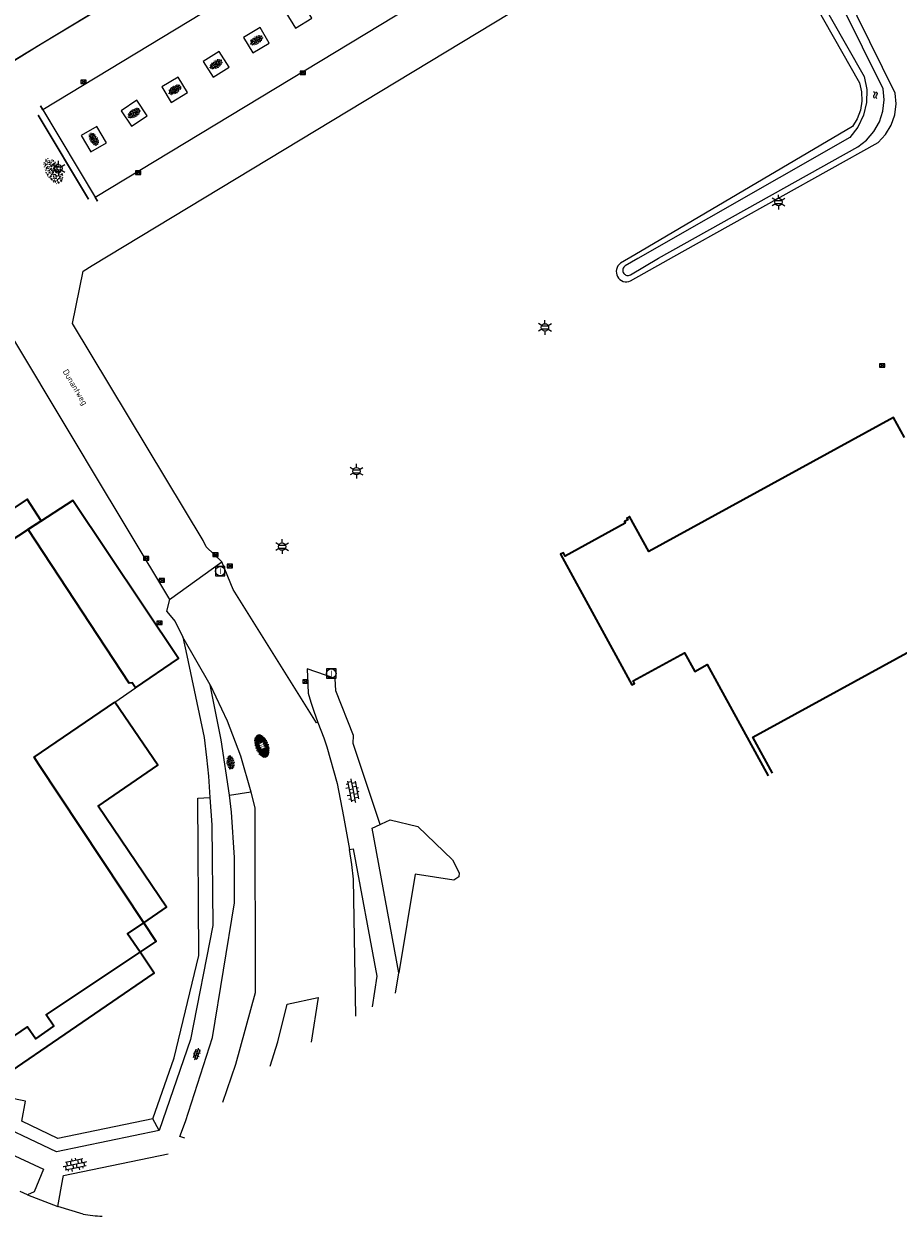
# Model space of a CAD drawing. Header units: metres. Extents: x 181682 to 183922, y 386244 to 387136.
# Tile 40 of 62: x 182900 to 182992, y 386567 to 386692. Entities that reach past the tile are written whole.
import ezdxf
from ezdxf.enums import TextEntityAlignment as Align

# ---------------------------------------------------------------- set-up
doc = ezdxf.new("R2010")
doc.units = ezdxf.units.M
for name, color, linetype, lineweight in [('B-WE-GR-HAAG-GV', 251, 'GR-HAAG1', 13), ('B-WE-KL-ET_LS_OV_LICHTMAST-S', 251, 'Continuous', 25), ('B-WE-OG-TOPOGRAFIE_BEBOUWING-GV', 251, 'Continuous', 35), ('B-WE-OG-TOPOGRAFIE_BEBOUWING_TUSSENMUUR-GV', 251, 'Continuous', 18), ('B-WE-OG-TOPOGRAFIE_TERREIN_GROEN-GV', 251, 'Continuous', 18), ('B-WE-OG-TOPOGRAFIE_TERREIN_GROEN-SV', 251, 'Continuous', 25), ('B-WE-OG-TOPOGRAFIE_TERREIN_ONBEGROEID-GV', 251, 'Continuous', 18), ('B-WE-OG-TOPOGRAFIE_WATER-GV', 251, 'Continuous', 18), ('B-WE-OG-TOPOGRAFIE_WATER-SV', 251, 'Continuous', 25), ('B-WE-OG-TOPOGRAFIE_WEG_PARKEERPLAATS-GV', 251, 'Continuous', 18), ('B-WE-OG-TOPOGRAFIE_WEG_RIJWEG-GV', 251, 'Continuous', 18), ('B-WE-OG-TOPOGRAFIE_WEG_RIJWEG-SV', 251, 'Continuous', 25), ('B-WE-OG-TOPOGRAFIE_WEG_RIJWIELPAD-GV', 251, 'Continuous', 18), ('B-WE-OG-TOPOGRAFIE_WEG_RIJWIELPAD-SV', 251, 'Continuous', 25), ('B-WE-OG-TOPOGRAFIE_WEG_VERHARD-G', 251, 'Continuous', 18), ('B-WE-OG-TOPOGRAFIE_WEG_VOETPAD-GV', 251, 'Continuous', 18), ('B-WE-RI-GWA_RIOOLPUT_INSPECTIEPUT-S', 251, 'Continuous', 25), ('B-WE-RI-HWA_KOLK-S', 251, 'Continuous', 25), ('Straatnaam', 7, 'Continuous', 25)]:
    doc.layers.add(name, color=color, linetype=linetype, lineweight=lineweight)
doc.styles.add('NLCS-ISO', font='NLCS-ISO.ttf')
doc.styles.add('NLCS-ISO-M250-T18', font='NLCS-ISO.ttf', dxfattribs={"height": 0.45})
doc.linetypes.add('GR-HAAG1', pattern='A,6,[176,NLCS.SHX,S=0.125,R=0,X=0,Y=0],-2', length=8)

# ---------------------------------------------------------------- blocks, each defined once
blk = doc.blocks.new('B-SIE-WEG_LICHTMAST-SO')
at = {"ltscale": 0.1}
for p, q in [((-0.33, 0.19), (-0.67, 0.39)), ((0, 0.39), (0, 0.77)), ((0.33, 0.19), (0.67, 0.39)), ((-0.33, -0.19), (-0.67, -0.39)), ((0, -0.39), (0, -0.77)), ((0.33, -0.19), (0.67, -0.39))]:
    blk.add_line(p, q, dxfattribs=at)
at = {"flags": 128}
for points in [[(-0.35, 0.15), (0.35, 0.15)], [(-0.35, -0.15), (0.35, -0.15)]]:
    blk.add_lwpolyline(points, dxfattribs=at)
at = {"ltscale": 0.1}
blk.add_circle((0, 0), 0.386, dxfattribs=at)
at = {"style": 'NLCS-ISO'}
blk.add_attdef('TYPE', text='', height=0.549, dxfattribs=at).set_placement((0, 0.77), align=Align.BOTTOM_CENTER)
blk = doc.blocks.new('B-SRI-KOLK_COMBINATIE-SO')
for p, q in [((-0.28125, 0), (0.28125, 0.375)), ((0.28125, 0), (-0.28125, 0.375))]:
    blk.add_line(p, q)
at = {"flags": 128}
blk.add_lwpolyline([(-0.28125, 0), (0.28125, 0), (0.28125, 0.375), (-0.28125, 0.375)], close=True, dxfattribs=at)
blk = doc.blocks.new('SRI-PUT_INSPECTIE-SO')
at = {"lineweight": -3, "flags": 128}
blk.add_lwpolyline([(-0.5, -0.49), (0.5, -0.49), (0.5, 0.51), (-0.5, 0.51)], close=True, dxfattribs=at)
at = {"lineweight": -3, "ltscale": 1.5}
blk.add_circle((0, 0.01), 0.5, dxfattribs=at)
at = {"ltscale": 0.1, "style": 'NLCS-ISO'}
blk.add_text('I', height=0.625, dxfattribs=at).set_placement((0, 0.01), align=Align.MIDDLE_CENTER)
blk = doc.blocks.new('SOG-TOPOGRAFIE_WATER-SO')
at = {"flags": 128}
for points in [[(-1.26, 0.28), (-1.21, 0.35, -0.538831), (-0.21, 0.37, 0.605168), (0.63, 0.46, -4.035705)], [(-1.44, -0.36), (-1.4, -0.29, -0.538831), (-0.39, -0.27, 0.605168), (0.44, -0.17, -4.035705)]]:
    blk.add_lwpolyline(points, format="xyb", dxfattribs=at)
blk = doc.blocks.new('SGR-GRAS_01-SO')
at = {"ltscale": 0.1}
for p, q in [((-1.96, -0.07), (-1.98, 0)), ((-1.93, 0.19), (-1.93, 0.24)), ((-1.89, 0.24), (-1.92, 0.25)), ((-1.67, 0.02), (-1.6, 0.04)), ((-1.6, 0.24), (-1.65, 0.29)), ((-1.53, 0.32), (-1.6, 0.35)), ((-1.45, 0.64), (-1.52, 0.66)), ((-1.52, 0.19), (-1.44, 0.19)), ((-1.47, 0.58), (-1.48, 0.65)), ((-1.43, 0.48), (-1.35, 0.5)), ((-1.36, 0.21), (-1.43, 0.23)), ((-1.42, 0.13), (-1.36, 0.17)), ((-1.38, 0.11), (-1.32, 0.16)), ((-1.37, 0.01), (-1.38, 0.08)), ((-1.33, 0.11), (-1.33, 0.19)), ((-1.3, 0.76), (-1.32, 0.77)), ((-1.28, 0.68), (-1.28, 0.76)), ((-1.17, 0.39), (-1.23, 0.43)), ((-1.17, 0.24), (-1.22, 0.29)), ((-1.15, 0.65), (-1.21, 0.7)), ((-1.11, 0.17), (-1.04, 0.19)), ((-1.03, 0.03), (-1.1, 0.07)), ((-0.94, 0.84), (-1, 0.88)), ((-0.97, 0.51), (-0.92, 0.57)), ((-0.89, 0.5), (-0.97, 0.52)), ((-0.94, 0.19), (-0.87, 0.19)), ((-0.92, 0.42), (-0.86, 0.46)), ((-0.89, 0.81), (-0.82, 0.81)), ((-0.87, 0.66), (-0.89, 0.73)), ((-0.8, 0.06), (-0.88, 0.08)), ((-0.87, 0.62), (-0.8, 0.64)), ((-0.8, 0.47), (-0.87, 0.51)), ((-0.75, 0.24), (-0.8, 0.29)), ((-0.77, 0.09), (-0.79, 0.16)), ((-0.73, 0.65), (-0.78, 0.7)), ((-0.74, 0.03), (-0.73, 0.11)), ((-0.67, 0.11), (-0.73, 0.14)), ((-0.69, 0.61), (-0.68, 0.68)), ((-0.58, 0.92), (-0.64, 0.96)), ((-0.56, 0.92), (-0.51, 0.97)), ((-0.56, 0.32), (-0.48, 0.34)), ((-0.44, 0.55), (-0.51, 0.59)), ((-0.43, 0.78), (-0.5, 0.8)), ((-0.42, 0.71), (-0.36, 0.74)), ((-0.34, 0.35), (-0.41, 0.37)), ((-0.32, 0.24), (-0.38, 0.29)), ((-0.31, 0.19), (-0.37, 0.22)), ((-0.37, 0.19), (-0.29, 0.19)), ((-0.31, 0.65), (-0.36, 0.7)), ((-0.32, 0.81), (-0.24, 0.81)), ((-0.32, 0.77), (-0.24, 0.79)), ((-0.28, 0.73), (-0.29, 0.81)), ((-0.21, 1), (-0.27, 1.03)), ((-0.24, 0.02), (-0.17, 0.04)), ((-0.18, 0.17), (-0.19, 0.24)), ((-0.08, 0.63), (-0.14, 0.67)), ((-0.14, -0.04), (-0.14, 0.03)), ((-0.09, 0.53), (-0.09, 0.6)), ((-0.08, 0.16), (-0.03, 0.21)), ((-0.07, 0.19), (0, 0.23)), ((0.06, 0.27), (-0.01, 0.3)), ((0, 0.47), (0.07, 0.49)), ((0.1, 0.24), (0.05, 0.29)), ((0.13, 0.64), (0.06, 0.66)), ((0.07, 0.99), (0.14, 1.03)), ((0.12, 0.65), (0.07, 0.7)), ((0.22, 0.2), (0.15, 0.22)), ((0.21, 0.19), (0.28, 0.19)), ((0.29, 0.71), (0.22, 0.75)), ((0.24, 0.92), (0.31, 0.94)), ((0.26, 0.81), (0.33, 0.81)), ((0.32, 0.81), (0.3, 0.89)), ((0.31, 0.17), (0.39, 0.19)), ((0.32, 0.57), (0.38, 0.62)), ((0.42, 0.34), (0.36, 0.38)), ((0.42, 0.25), (0.4, 0.32)), ((0.43, 0.48), (0.49, 0.51)), ((0.53, 0.24), (0.47, 0.29)), ((0.54, 0.65), (0.49, 0.7)), ((0.56, -0.02), (0.49, 0.02)), ((0.5, 0.45), (0.51, 0.53)), ((0.59, 0.93), (0.52, 0.94)), ((0.55, 0.62), (0.63, 0.64)), ((0.65, 0.79), (0.58, 0.83)), ((0.68, 0.49), (0.61, 0.51)), ((0.77, 0.05), (0.7, 0.07)), ((0.78, 0.42), (0.72, 0.46)), ((0.78, 0.19), (0.86, 0.19)), ((0.83, 0.81), (0.91, 0.81)), ((0.92, 0.06), (0.85, 0.09)), ((0.87, 0.31), (0.94, 0.33)), ((0.95, 0.24), (0.9, 0.29)), ((0.91, 0.89), (0.91, 0.92)), ((0.97, 0.65), (0.91, 0.7)), ((0.93, 0.76), (0.99, 0.8)), ((1.01, 0.87), (0.95, 0.91)), ((1.01, 0.33), (1, 0.4)), ((1.15, 0.78), (1.08, 0.8)), ((1.15, 0.5), (1.08, 0.54)), ((1.1, 0.38), (1.1, 0.45)), ((1.11, 0.77), (1.18, 0.79)), ((1.24, 0.34), (1.17, 0.36)), ((1.18, 0.01), (1.26, 0.03)), ((1.21, 0.21), (1.26, 0.26)), ((1.28, 0.14), (1.22, 0.17)), ((1.28, 0.25), (1.35, 0.29)), ((1.37, 0.24), (1.32, 0.29)), ((1.39, 0.65), (1.34, 0.7)), ((1.36, 0.19), (1.43, 0.19)), ((1.42, 0.46), (1.5, 0.48)), ((1.51, 0.58), (1.44, 0.62)), ((1.64, 0.21), (1.58, 0.25)), ((1.61, 0.41), (1.59, 0.48)), ((1.69, 0.3), (1.7, 0.37)), ((1.79, 0.19), (1.72, 0.21)), ((1.74, 0.16), (1.81, 0.18)), ((1.8, 0.24), (1.75, 0.29)), ((1.93, 0.19), (1.95, 0.19)), ((-1.92, -0.16), (-1.85, -0.12)), ((-1.82, -0.08), (-1.9, -0.06)), ((-1.76, -0.13), (-1.82, -0.09)), ((-1.78, -0.3), (-1.73, -0.25)), ((-1.62, -0.5), (-1.69, -0.46)), ((-1.63, -0.57), (-1.68, -0.52)), ((-1.61, -0.17), (-1.67, -0.11)), ((-1.57, -0.44), (-1.49, -0.44)), ((-1.54, -0.66), (-1.5, -0.64)), ((-1.4, -0.05), (-1.46, -0.01)), ((-1.38, -0.46), (-1.38, -0.39)), ((-1.35, -0.28), (-1.28, -0.26)), ((-1.27, -0.23), (-1.34, -0.21)), ((-1.26, -0.42), (-1.33, -0.38)), ((-1.27, -0.56), (-1.28, -0.48)), ((-1.21, -0.57), (-1.26, -0.52)), ((-1.18, -0.67), (-1.25, -0.65)), ((-1.19, -0.17), (-1.24, -0.11)), ((-1.13, -0.78), (-1.19, -0.75)), ((-1.06, -0.39), (-1, -0.35)), ((-1.04, -0.58), (-0.97, -0.57)), ((-0.99, -0.44), (-0.92, -0.44)), ((-0.9, -0.34), (-0.96, -0.3)), ((-0.9, -0.65), (-0.84, -0.6)), ((-0.84, -0.94), (-0.85, -0.93)), ((-0.78, -0.57), (-0.84, -0.52)), ((-0.76, -0.7), (-0.83, -0.67)), ((-0.76, -0.17), (-0.82, -0.11)), ((-0.8, -0.13), (-0.73, -0.11)), ((-0.71, -0.38), (-0.79, -0.36)), ((-0.79, -0.54), (-0.78, -0.46)), ((-0.72, -0.89), (-0.65, -0.87)), ((-0.71, -0.9), (-0.64, -0.86)), ((-0.62, -0.82), (-0.7, -0.8)), ((-0.67, -0.48), (-0.69, -0.4)), ((-0.53, -0.26), (-0.6, -0.22)), ((-0.58, -0.99), (-0.59, -0.97)), ((-0.57, -0.1), (-0.5, -0.06)), ((-0.49, -0.25), (-0.44, -0.19)), ((-0.48, -0.44), (-0.41, -0.42)), ((-0.4, -0.63), (-0.46, -0.59)), ((-0.38, -0.98), (-0.43, -0.93)), ((-0.42, -0.44), (-0.34, -0.44)), ((-0.36, -0.57), (-0.41, -0.52)), ((-0.34, -0.17), (-0.39, -0.11)), ((-0.26, -0.99), (-0.33, -0.95)), ((-0.25, -0.09), (-0.32, -0.07)), ((-0.17, -0.18), (-0.24, -0.14)), ((-0.16, -0.53), (-0.23, -0.51)), ((-0.21, -0.61), (-0.15, -0.58)), ((-0.19, -0.62), (-0.19, -0.54)), ((-0.17, -0.74), (-0.1, -0.72)), ((-0.07, -0.97), (-0.14, -0.95)), ((-0.04, -0.55), (-0.1, -0.51)), ((-0.08, -0.4), (-0.09, -0.32)), ((-0.01, -1.01), (0.04, -0.95)), ((0.05, -0.98), (0, -0.93)), ((0.07, -0.57), (0.01, -0.52)), ((0.02, -0.96), (0.01, -0.89)), ((0.08, -0.17), (0.03, -0.11)), ((0.1, -0.91), (0.03, -0.88)), ((0.07, -0.29), (0.14, -0.27)), ((0.19, -0.1), (0.13, -0.06)), ((0.16, -0.44), (0.23, -0.44)), ((0.17, -1.04), (0.22, -1.02)), ((0.31, -0.24), (0.24, -0.22)), ((0.33, -0.47), (0.26, -0.43)), ((0.29, -0.33), (0.35, -0.29)), ((0.4, -0.68), (0.32, -0.66)), ((0.39, -0.6), (0.45, -0.55)), ((0.39, -0.59), (0.46, -0.57)), ((0.4, -0.69), (0.41, -0.62)), ((0.46, -0.83), (0.4, -0.8)), ((0.47, -0.98), (0.42, -0.93)), ((0.49, -0.57), (0.44, -0.52)), ((0.45, -0.12), (0.46, -0.05)), ((0.51, -0.17), (0.45, -0.11)), ((0.52, -0.32), (0.5, -0.24)), ((0.62, -0.88), (0.6, -0.81)), ((0.63, -0.14), (0.7, -0.12)), ((0.69, -0.39), (0.62, -0.35)), ((0.64, -0.84), (0.71, -0.81)), ((0.7, -0.89), (0.77, -0.88)), ((0.73, -0.44), (0.81, -0.44)), ((0.82, -0.76), (0.76, -0.72)), ((0.78, -0.04), (0.85, 0)), ((0.86, -0.39), (0.79, -0.37)), ((0.8, -0.19), (0.85, -0.14)), ((0.86, -0.94), (0.84, -0.93)), ((0.91, -0.57), (0.86, -0.52)), ((0.93, -0.17), (0.88, -0.11)), ((0.95, -0.83), (0.88, -0.81)), ((0.94, -0.44), (1.01, -0.42)), ((1.05, -0.31), (0.99, -0.27)), ((1, -0.77), (1, -0.7)), ((1.05, -0.2), (1.05, -0.12)), ((1.11, -0.24), (1.1, -0.16)), ((1.19, -0.68), (1.12, -0.64)), ((1.14, -0.56), (1.21, -0.52)), ((1.21, -0.8), (1.2, -0.73)), ((1.33, -0.1), (1.26, -0.08)), ((1.26, -0.75), (1.33, -0.73)), ((1.34, -0.57), (1.29, -0.52)), ((1.36, -0.17), (1.3, -0.11)), ((1.31, -0.44), (1.38, -0.44)), ((1.42, -0.23), (1.35, -0.19)), ((1.42, -0.54), (1.35, -0.52)), ((1.55, -0.6), (1.49, -0.56)), ((1.5, -0.29), (1.57, -0.27)), ((1.64, -0.27), (1.65, -0.2)), ((1.64, -0.27), (1.7, -0.23)), ((1.68, -0.55), (1.74, -0.5)), ((1.71, -0.16), (1.69, -0.09)), ((1.78, -0.15), (1.71, -0.11)), ((1.71, -0.52), (1.71, -0.52)), ((1.78, -0.17), (1.73, -0.11)), ((1.88, -0.25), (1.81, -0.23))]:
    blk.add_line(p, q, dxfattribs=at)
at = {"ltscale": 0.1, "style": 'NLCS-ISO'}
blk.add_attdef('TYPE', text='', height=0.5, dxfattribs=at).set_placement((3.47, -0.02), align=Align.MIDDLE_CENTER)
blk = doc.blocks.new('SVH-GESLOTEN-SO')
at = {"linetype": 'Continuous', "lineweight": 0}
for p, q in [((-1.68, -0.04), (-0.19, 0.87)), ((-1.66, 0.12), (0.02, -0.91)), ((-1.63, -0.24), (0.18, 0.87)), ((-1.62, 0.22), (-0.67, 0.81)), ((-1.58, 0.3), (0.36, -0.89)), ((-1.52, -0.4), (-0.45, 0.26)), ((-1.45, 0.44), (-0.45, -0.17)), ((-1.37, -0.53), (-0.45, 0.03)), ((-1.28, 0.57), (-0.45, 0.06)), ((-1.08, 0.67), (-0.45, 0.29)), ((-0.84, 0.76), (-0.1, 0.3)), ((-0.58, 0.82), (0.27, 0.3)), ((-0.44, -0.88), (1.54, 0.34)), ((-0.37, 0.3), (0.5, 0.84)), ((-0.28, 0.87), (1.6, -0.28)), ((-0.12, -0.9), (1.64, 0.17)), ((0, 0.3), (0.77, 0.78)), ((0.08, 0.88), (1.67, -0.1)), ((0.37, 0.3), (1.01, 0.69)), ((0.37, 0.08), (1.22, 0.6)), ((0.37, -0.15), (1.4, 0.48)), ((0.37, 0.24), (1.48, -0.43)), ((0.37, 0.02), (1.32, -0.57)), ((0.52, 0.83), (1.65, 0.14)), ((-1.67, -0.1), (-0.39, -0.88)), ((-1.45, -0.46), (-1.04, -0.72)), ((-1.18, -0.65), (-0.45, -0.2)), ((-0.97, -0.74), (-0.24, -0.3)), ((-0.72, -0.82), (0.13, -0.3)), ((-0.23, -0.3), (0.65, -0.84)), ((0.14, -0.3), (0.91, -0.77)), ((0.27, -0.9), (1.68, -0.04)), ((0.37, -0.21), (1.13, -0.68)), ((0.8, -0.8), (1.57, -0.33))]:
    blk.add_line(p, q, dxfattribs=at)
at = {"linetype": 'Continuous', "lineweight": 0, "style": 'NLCS-ISO'}
blk.add_text('R', height=0.54, dxfattribs=at).set_placement((0, 0), align=Align.MIDDLE_CENTER)
blk = doc.blocks.new('SVH-BSS_OPENGESTRAAT_KL-SO')
for p, q in [((-1.69, 0.09), (-1.59, 0.09)), ((-1.59, 0.09), (-0.02, 0.09)), ((-1.33, -0.44), (-1.33, 0.09)), ((-1.24, 0.61), (-0.02, 0.61)), ((-1.07, 0.09), (-1.07, 0.61)), ((-0.54, 0.09), (-0.54, 0.61)), ((-0.28, 0.61), (-0.28, 0.89)), ((-0.28, -0.44), (-0.28, 0.09)), ((-0.02, 0.61), (1.24, 0.61)), ((-0.02, 0.09), (1.56, 0.09)), ((0.24, 0.61), (0.24, 0.89)), ((0.24, -0.44), (0.24, 0.09)), ((0.51, 0.09), (0.51, 0.61)), ((1.03, 0.09), (1.03, 0.61)), ((1.29, -0.44), (1.29, 0.09)), ((1.56, 0.09), (1.69, 0.09)), ((-1.48, -0.44), (-0.02, -0.44)), ((-1.07, -0.7), (-1.07, -0.44)), ((-0.54, -0.85), (-0.54, -0.44)), ((-0.02, -0.44), (1.48, -0.44)), ((0.51, -0.86), (0.51, -0.44)), ((1.03, -0.71), (1.03, -0.44))]:
    blk.add_line(p, q)

msp = doc.modelspace()

# ---------------------------------------------------------------- linework, layer by layer
at = {"layer": 'B-WE-GR-HAAG-GV'}
msp.add_line((182902.271, 386682.635), (182907.777, 386673.455), dxfattribs=at)
for points in [[(182902.271, 386682.635, 0), (182902.025, 386683.059, 0), (182908.03, 386673.032, 0), (182907.777, 386673.455, 0)], [(182901.784, 386682.068, 0), (182907.077, 386673.263, 0), (182901.784, 386682.068, 0)]]:
    msp.add_polyline3d(points, dxfattribs=at)
at = {"layer": 'B-WE-OG-TOPOGRAFIE_BEBOUWING-GV'}
for points in [[(182992.659, 386648.26, 0), (182991.512, 386650.356, 0), (182965.837, 386636.296, 0), (182963.833, 386639.954, 0), (182963.563, 386639.812, 0), (182963.547, 386639.803, 0), (182963.634, 386639.613, 0), (182963.309, 386639.437, 0), (182963.385, 386639.268, 0), (182957.075, 386635.826, 0), (182956.884, 386636.162, 0), (182956.602, 386636.012, 0), (182964.081, 386622.3, 0), (182964.361, 386622.454, 0), (182964.207, 386622.735, 0), (182969.584, 386625.679, 0), (182970.66, 386623.715, 0), (182971.976, 386624.435, 0), (182973.199, 386622.202, 0), (182978.36, 386612.778, 0)], [(182912.011, 386621.994, 0), (182911.643, 386622.533, 0), (182911.341, 386622.496, 0), (182900.751, 386638.607, 0), (182900.731, 386638.638, 0), (182902.096, 386639.53, 0), (182900.627, 386641.776, 0), (182896.498, 386639.031, 0), (182896.72, 386638.698, 0), (182888.321, 386633.161, 0), (182889.551, 386631.289, 0)], [(182912.011, 386621.994, 0), (182916.5, 386625.06, 0), (182905.427, 386641.663, 0), (182900.751, 386638.607, 0), (182889.551, 386631.289, 0)], [(182978.838, 386613.056, 0), (182976.774, 386616.824, 0), (182994.785, 386626.688, 0), (182996.583, 386623.405, 0)], [(182894.363, 386623.969, 0), (182890.634, 386621.326, 0), (182896.83, 386611.95, 0), (182880.242, 386600.92, 0), (182892.039, 386583.175, 0), (182894.463, 386584.787, 0), (182896.117, 386585.886, 0), (182897.303, 386584.178, 0), (182898.968, 386581.78, 0), (182913.97, 386592.086, 0), (182912.48, 386594.267, 0), (182911.162, 386596.197, 0), (182912.875, 386597.366, 0), (182915.244, 386598.985, 0), (182908.072, 386609.587, 0), (182914.339, 386613.886, 0), (182909.823, 386620.5, 0)], [(182897.303, 386584.178, 0), (182900.692, 386586.431, 0), (182901.541, 386585.197, 0), (182903.443, 386586.522, 0), (182902.631, 386587.72, 0), (182912.48, 386594.267, 0), (182914.179, 386595.397, 0), (182912.875, 386597.366, 0), (182901.877, 386613.974, 0), (182901.376, 386614.731, 0), (182909.823, 386620.5, 0)]]:
    msp.add_polyline3d(points, dxfattribs=at)
at = {"layer": 'B-WE-OG-TOPOGRAFIE_BEBOUWING_TUSSENMUUR-GV'}
msp.add_line((182909.823, 386620.5), (182912.011, 386621.994), dxfattribs=at)
at = {"layer": 'B-WE-OG-TOPOGRAFIE_TERREIN_GROEN-GV'}
msp.add_line((182921.863, 386610.727), (182924.11, 386611.106), dxfattribs=at)
at = {"layer": 'B-WE-OG-TOPOGRAFIE_TERREIN_ONBEGROEID-GV'}
for points in [[(182913.832, 386576.811, 0), (182916.065, 386583.18, 0), (182918.649, 386593.917, 0), (182918.537, 386610.433, 0), (182919.808, 386610.486, 0)], [(182937.654, 386607.675, 0), (182937.803, 386607.748, 0), (182938.731, 386608.145, 0), (182941.634, 386607.457, 0), (182945.243, 386603.97, 0), (182945.956, 386602.581, 0), (182945.928, 386602.189, 0), (182945.413, 386601.82, 0), (182941.344, 386602.462, 0), (182939.618, 386592.107, 0)]]:
    msp.add_polyline3d(points, dxfattribs=at)
at = {"layer": 'B-WE-OG-TOPOGRAFIE_WATER-GV'}
for points in [[(182989.891, 386679.189, 0), (182990.682, 386680.025, 0), (182991.279, 386681.009, 0), (182991.653, 386682.098, 0), (182991.789, 386683.241, 0), (182991.678, 386684.387, 0), (182982.39, 386703.25, 0)], [(182990.416, 386684.841, 0), (182981.771, 386702.352, 0)], [(182978.776, 386701.607, 0), (182987.944, 386685.44, 0), (182988.172, 386684.504, 0), (182988.21, 386683.54, 0), (182988.057, 386682.588, 0), (182987.719, 386681.685, 0), (182987.208, 386680.867, 0), (182964.39, 386667.402, 0), (182962.887, 386666.537, 0), (182962.737, 386666.408, 0), (182962.613, 386666.255, 0), (182962.519, 386666.081, 0), (182962.459, 386665.893, 0), (182962.433, 386665.697, 0), (182962.444, 386665.499, 0), (182962.491, 386665.307, 0), (182962.573, 386665.127, 0), (182962.685, 386664.965, 0), (182962.826, 386664.826, 0), (182962.989, 386664.715, 0), (182963.17, 386664.636, 0), (182963.363, 386664.591, 0), (182963.56, 386664.582, 0), (182963.756, 386664.609, 0), (182963.943, 386664.672, 0), (182969.349, 386667.744, 0), (182989.891, 386679.189, 0)], [(182979.737, 386701.434, 0), (182988.449, 386686.118, 0), (182988.704, 386684.768, 0), (182988.674, 386683.395, 0), (182988.361, 386682.057, 0), (182987.778, 386680.813, 0), (182986.951, 386679.716, 0), (182964.682, 386667.018, 0), (182963.369, 386666.247, 0), (182963.292, 386666.187, 0), (182963.227, 386666.114, 0), (182963.176, 386666.031, 0), (182963.141, 386665.94, 0), (182963.123, 386665.844, 0), (182963.122, 386665.746, 0), (182963.139, 386665.65, 0), (182963.173, 386665.558, 0), (182963.223, 386665.474, 0), (182963.287, 386665.4, 0), (182963.363, 386665.339, 0), (182963.449, 386665.293, 0), (182963.542, 386665.262, 0), (182963.639, 386665.249, 0), (182963.736, 386665.254, 0), (182963.832, 386665.276, 0), (182963.921, 386665.314, 0), (182966.863, 386667.067, 0), (182987.768, 386678.732, 0), (182988.7, 386679.453, 0), (182989.469, 386680.346, 0), (182990.044, 386681.374, 0), (182990.401, 386682.497, 0), (182990.527, 386683.668, 0), (182990.416, 386684.841, 0)]]:
    msp.add_polyline3d(points, dxfattribs=at)
at = {"layer": 'B-WE-OG-TOPOGRAFIE_WEG_PARKEERPLAATS-GV'}
for points in [[(182930.514, 386692.249, 0), (182929.508, 386693.888, 0), (182927.778, 386692.825, 0), (182928.785, 386691.187, 0), (182930.514, 386692.249, 0)], [(182923.333, 386690.218, 0), (182924.303, 386688.585, 0), (182926.042, 386689.617, 0), (182925.073, 386691.251, 0), (182923.333, 386690.218, 0)], [(182919.111, 386687.695, 0), (182920.16, 386686.042, 0), (182921.819, 386687.094, 0), (182920.771, 386688.747, 0), (182919.111, 386687.695, 0)], [(182915.762, 386683.406, 0), (182917.472, 386684.429, 0), (182916.492, 386686.066, 0), (182914.783, 386685.044, 0), (182915.762, 386683.406, 0)], [(182910.486, 386682.526, 0), (182911.569, 386680.906, 0), (182913.213, 386682.005, 0), (182912.131, 386683.625, 0), (182910.486, 386682.526, 0)], [(182907.329, 386678.212, 0), (182908.958, 386679.175, 0), (182907.943, 386680.893, 0), (182906.314, 386679.93, 0), (182907.329, 386678.212, 0)]]:
    msp.add_polyline3d(points, dxfattribs=at)
at = {"layer": 'B-WE-OG-TOPOGRAFIE_WEG_RIJWEG-GV'}
for p, q in [((182958.605, 386716.715), (182902.271, 386682.635)), ((182907.777, 386673.455), (182964.184, 386707.593)), ((182915.557, 386631.279), (182921.067, 386635.223)), ((182919.841, 386622.303), (182916.977, 386627.332)), ((182900.691, 386568.841), (182899.892, 386569.181)), ((182900.691, 386568.841), (182903.87, 386567.61))]:
    msp.add_line(p, q, dxfattribs=at)
for points in [[(182921.067, 386635.223, 0), (182919.431, 386636.788, 0), (182919.087, 386637.452, 0), (182905.387, 386660.203, 0), (182906.515, 386665.704, 0), (182907.451, 386666.296, 0), (182974.761, 386707.009, 0), (182963.159, 386726.45, 0), (182889.002, 386681.622, 0), (182888.253, 386680.946, 0), (182886.864, 386676.929, 0), (182886.737, 386671.024, 0), (182885.888, 386668.172, 0)], [(182853.429, 386611.158, 0), (182859.611, 386609.432, 0), (182886.206, 386627, 0), (182872.15, 386648.223, 0), (182872.552, 386651.458, 0), (182889.399, 386662.659, 0), (182889.608, 386662.801, 0), (182897.714, 386660.972, 0), (182906.263, 386646.746, 0), (182907.138, 386645.29, 0), (182915.557, 386631.279, 0)], [(182931.129, 386618.369, 0), (182930.989, 386618.317, 0), (182922.265, 386632.321, 0), (182921.067, 386635.223, 0)], [(182915.557, 386631.279, 0), (182915.269, 386630.03, 0), (182916.174, 386628.965, 0), (182916.977, 386627.332, 0)], [(182919.841, 386622.303, 0), (182921.619, 386618.542, 0), (182923.016, 386614.875, 0), (182924.11, 386611.106, 0)], [(182931.129, 386618.369, 0), (182931.743, 386616.767, 0), (182932.091, 386615.825, 0), (182933.144, 386611.963, 0), (182933.819, 386608.513, 0), (182934.437, 386605.042, 0)], [(182924.11, 386611.106, 0), (182924.505, 386609.365, 0), (182924.541, 386590.009, 0), (182922.48, 386582.48, 0), (182921.125, 386578.492, 0)], [(182935.118, 386587.56, 0), (182934.884, 386601.922, 0), (182934.695, 386603.473, 0), (182934.437, 386605.042, 0)], [(182926.135, 386582.321, 0), (182926.93, 386584.88, 0), (182927.899, 386588.812, 0), (182931.169, 386589.527, 0), (182930.421, 386584.821, 0)], [(182906.512, 386566.808, 0), (182903.87, 386567.61, 0)]]:
    msp.add_polyline3d(points, dxfattribs=at)
msp.add_arc((182908.92, 386579.513), 12.931, 259.26954, 268.23782, dxfattribs=at)
at = {"layer": 'B-WE-OG-TOPOGRAFIE_WEG_RIJWIELPAD-GV'}
for p, q in [((182939.261, 386589.976), (182939.618, 386592.107)), ((182917.195, 386574.78), (182916.644, 386574.944))]:
    msp.add_line(p, q, dxfattribs=at)
for points in [[(182916.977, 386627.332, 0), (182917.384, 386625.403, 0), (182919.201, 386616.802, 0), (182919.459, 386614.699, 0), (182919.65, 386612.736, 0), (182919.808, 386610.486, 0)], [(182937.654, 386607.675, 0), (182935.159, 386615.203, 0), (182934.848, 386616.174, 0), (182934.864, 386617.002, 0), (182933.006, 386621.687, 0), (182932.937, 386622.993, 0), (182930.025, 386624.007, 0), (182930.111, 386621.457, 0), (182930.384, 386620.5, 0), (182930.699, 386619.542, 0), (182931.129, 386618.369, 0)], [(182921.863, 386610.727, 0), (182920.998, 386616.54, 0), (182919.841, 386622.303, 0)], [(182916.644, 386574.944, 0), (182917.254, 386576.532, 0), (182920.069, 386585.338, 0), (182922.389, 386599.447, 0), (182922.396, 386604.217, 0), (182922.066, 386608.976, 0), (182921.863, 386610.727, 0)], [(182919.808, 386610.486, 0), (182920.009, 386607.628, 0), (182920.119, 386597.088, 0), (182917.779, 386585.099, 0), (182914.492, 386575.585, 0)], [(182939.618, 386592.107, 0), (182936.814, 386607.265, 0), (182937.654, 386607.675, 0)], [(182934.437, 386605.042, 0), (182934.837, 386605.103, 0), (182937.316, 386591.749, 0), (182936.816, 386588.55, 0)], [(182914.492, 386575.585, 0), (182903.731, 386573.328, 0), (182895.869, 386577.035, 0), (182867.327, 386582.695, 0)], [(182898.375, 386573.38, 0), (182902.346, 386571.518, 0), (182901.368, 386569.148, 0), (182900.691, 386568.841, 0)], [(182903.87, 386567.61, 0), (182904.397, 386570.495, 0), (182904.46, 386570.84, 0), (182915.445, 386573.127, 0)]]:
    msp.add_polyline3d(points, dxfattribs=at)
at = {"layer": 'B-WE-OG-TOPOGRAFIE_WEG_VERHARD-G'}
msp.add_polyline3d([(182918.471, 386699.362, 26.412), (182902.098, 386689.507, 26.412), (182888.253, 386680.946, 26.107)], dxfattribs=at)
at = {"layer": 'B-WE-OG-TOPOGRAFIE_WEG_VOETPAD-GV'}
msp.add_line((182914.492, 386575.585), (182913.832, 386576.811), dxfattribs=at)
msp.add_polyline3d([(182913.832, 386576.811, 0), (182903.844, 386574.742, 0), (182900.064, 386576.545, 0), (182900.462, 386578.664, 0), (182896.483, 386579.448, 0)], dxfattribs=at)

# ---------------------------------------------------------------- block references
at = {"layer": 'B-WE-KL-ET_LS_OV_LICHTMAST-S'}
for p in [(182903.916, 386676.493, 0), (182979.457, 386672.956, 0), (182954.957, 386659.808, 0), (182935.18, 386644.716, 0), (182927.38, 386636.809, 0)]:
    msp.add_blockref('B-SIE-WEG_LICHTMAST-SO', p, dxfattribs=at)
at = {"layer": 'B-WE-OG-TOPOGRAFIE_TERREIN_GROEN-SV'}
for p, xscale, yscale, rotation in [((182924.687, 386689.918, 0), 0.3749999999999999, 0.3749999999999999, 30.69667923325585), ((182920.465, 386687.395, 0), 0.375, 0.375, 32.36386344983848), ((182916.128, 386684.736, 0), 0.3749999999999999, 0.3749999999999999, 30.88978835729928), ((182911.85, 386682.266, 0), 0.375, 0.375, 33.74629496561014), ((182907.636, 386679.553, 0), 0.375, 0.375, 300.5747322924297), ((182903.408, 386676.186, 0), 0.7499999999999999, 0.7499999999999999, 301.0115795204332), ((182921.976, 386614.176, 0), 0.3750000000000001, 0.3750000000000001, 278.4637586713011)]:
    msp.add_blockref('SGR-GRAS_01-SO', p, dxfattribs=dict(at, xscale=xscale, yscale=yscale, rotation=rotation))
at = {"layer": 'B-WE-OG-TOPOGRAFIE_WATER-SV', "xscale": 0.3749999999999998, "yscale": 0.3749999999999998, "rotation": 275.4057540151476}
msp.add_blockref('SOG-TOPOGRAFIE_WATER-SO', (182989.59, 386684.039, 0), dxfattribs=at)
at = {"layer": 'B-WE-OG-TOPOGRAFIE_WEG_RIJWEG-SV', "xscale": 0.7500000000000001, "yscale": 0.7500000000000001, "rotation": 290.8551077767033}
msp.add_blockref('SVH-GESLOTEN-SO', (182925.275, 386615.902, 0), dxfattribs=at)
at = {"layer": 'B-WE-OG-TOPOGRAFIE_WEG_RIJWIELPAD-SV'}
for p, xscale, yscale, rotation in [((182934.769, 386611.196, 0), 0.7499999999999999, 0.7499999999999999, 281.0702025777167), ((182918.444, 386583.588, 0), 0.375, 0.375, 70.94043689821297), ((182905.659, 386571.988, 0), 0.7500000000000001, 0.7500000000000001, 11.7583672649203)]:
    msp.add_blockref('SVH-BSS_OPENGESTRAAT_KL-SO', p, dxfattribs=dict(at, xscale=xscale, yscale=yscale, rotation=rotation))
at = {"layer": 'B-WE-RI-GWA_RIOOLPUT_INSPECTIEPUT-S'}
for p in [(182920.89, 386634.23, 0), (182932.54, 386623.49, 0)]:
    msp.add_blockref('SRI-PUT_INSPECTIE-SO', p, dxfattribs=at)
at = {"layer": 'B-WE-RI-HWA_KOLK-S'}
for p in [(182906.535, 386685.372, 0), (182929.558, 386686.318, 0), (182912.297, 386675.844, 0), (182990.321, 386655.619, 0), (182913.11, 386635.396, 0), (182920.404, 386635.778, 0), (182921.907, 386634.603, 0), (182914.772, 386633.098, 0), (182914.53, 386628.632, 0), (182929.831, 386622.473, 0)]:
    msp.add_blockref('B-SRI-KOLK_COMBINATIE-SO', p, dxfattribs=at)

# ---------------------------------------------------------------- texts
at = {"layer": 'Straatnaam', "style": 'NLCS-ISO-M250-T18'}
msp.add_text('Dunantweg', height=0.625, rotation=300.7, dxfattribs=at).set_placement((182905.603, 386653.485, 0), align=Align.MIDDLE)

doc.saveas('drawing.dxf')
